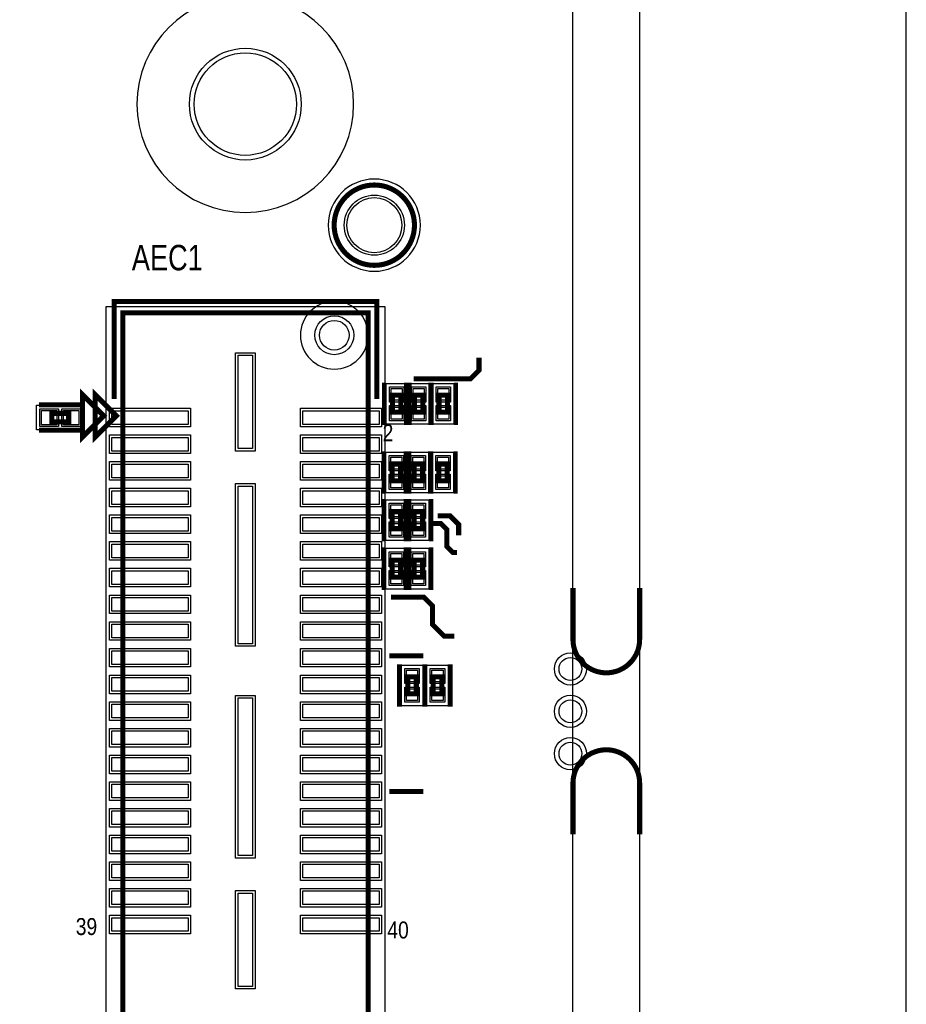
# Model space of a CAD drawing. Extents: x -10 to 137, y -26 to 192.
# Tile 77 of 78: x 110 to 137, y 132 to 161. Entities that reach past the tile are written whole.
import ezdxf

# ---------------------------------------------------------------- set-up
doc = ezdxf.new("R2010")
doc.units = 0
for name, color, linetype in [('BG_OUTLINE', 95, 'CONTINUOUS'), ('BG_SILKSCREEN_TOP', 7, 'CONTINUOUS'), ('PG_ASSEMBLY_TOP', 120, 'CONTINUOUS'), ('PG_DFA_BOUND_TOP', 95, 'CONTINUOUS'), ('PG_PLACE_BOUND_TOP', 23, 'CONTINUOUS'), ('PG_SILKSCREEN_TOP', 7, 'CONTINUOUS'), ('PIN_PASTEMASK_TOP', 212, 'CONTINUOUS'), ('PIN_SOLDERMASK_TOP', 110, 'CONTINUOUS'), ('PIN_TOP', 140, 'CONTINUOUS'), ('RKO_ALL', 40, 'CONTINUOUS')]:
    doc.layers.add(name, color=color, linetype=linetype)

msp = doc.modelspace()

# ---------------------------------------------------------------- linework, layer by layer
at = {"layer": 'BG_OUTLINE'}
msp.add_lwpolyline([(127, 0), (127, 176.999514), (0, 176.999514), (0, 0)], close=True, dxfattribs=at)
msp.add_lwpolyline([(128.999996, 0), (136.99998, 0), (136.99998, 176.999514), (128.999996, 176.999514), (128.999996, 0)], dxfattribs=at)
at = {"layer": 'BG_OUTLINE', "const_width": 0.1524}
for points in [[(128.999996, 144.063557), (128.999996, 142.523555, -0.414214), (127.999998, 141.523557, -0.414214), (127, 142.523555), (127, 144.063557)], [(128.999996, 136.675713), (128.999996, 138.215715, 0.414214), (127.999998, 139.215713, 0.414214), (127, 138.215715), (127, 136.675713)]]:
    msp.add_lwpolyline(points, format="xyb", dxfattribs=at)
at = {"layer": 'PG_ASSEMBLY_TOP', "const_width": 0.1524}
msp.add_lwpolyline([(122.24512, 154.948128, 1), (119.835676, 154.948128, 1), (122.24512, 154.948128)], format="xyb", dxfattribs=at)
for points in [[(113.492407, 152.317064), (113.492407, 110.839026), (120.858407, 110.839026), (120.858407, 152.317064), (113.492407, 152.317064)], [(113.30191, 149.23104), (112.66691, 149.86604), (112.66691, 148.59604), (113.30191, 149.23104)], [(121.83872, 149.339046), (121.83872, 149.847046), (121.58472, 149.847046), (121.58472, 149.339046), (121.83872, 149.339046)], [(122.49912, 149.339046), (122.49912, 149.847046), (122.24512, 149.847046), (122.24512, 149.339046), (122.49912, 149.339046)], [(123.23572, 149.339046), (123.23572, 149.847046), (122.98172, 149.847046), (122.98172, 149.339046), (123.23572, 149.339046)], [(111.364215, 149.05101), (111.872215, 149.05101), (111.872215, 149.30501), (111.364215, 149.30501), (111.364215, 149.05101)], [(121.57583, 147.787106), (121.57583, 147.279106), (121.82983, 147.279106), (121.82983, 147.787106), (121.57583, 147.787106)], [(122.23623, 147.787106), (122.23623, 147.279106), (122.49023, 147.279106), (122.49023, 147.787106), (122.23623, 147.787106)], [(122.97283, 147.787106), (122.97283, 147.279106), (123.22683, 147.279106), (123.22683, 147.787106), (122.97283, 147.787106)], [(121.82983, 145.847308), (121.82983, 146.355308), (121.57583, 146.355308), (121.57583, 145.847308), (121.82983, 145.847308)], [(122.49023, 145.847308), (122.49023, 146.355308), (122.23623, 146.355308), (122.23623, 145.847308), (122.49023, 145.847308)], [(122.7074, 145.9992), (123.0376, 145.9992), (123.2154, 145.8214), (123.2154, 145.3134), (123.3932, 145.1356), (123.5202, 145.1356)], [(121.57583, 144.901158), (121.57583, 144.393158), (121.82983, 144.393158), (121.82983, 144.901158), (121.57583, 144.901158)], [(122.23623, 144.901158), (122.23623, 144.393158), (122.49023, 144.393158), (122.49023, 144.901158), (122.23623, 144.901158)], [(122.301, 140.893292), (122.301, 141.401292), (122.047, 141.401292), (122.047, 140.893292), (122.301, 140.893292)], [(123.063, 140.893292), (123.063, 141.401292), (122.809, 141.401292), (122.809, 140.893292), (123.063, 140.893292)]]:
    msp.add_lwpolyline(points, dxfattribs=at)
at = {"layer": 'PG_DFA_BOUND_TOP'}
msp.add_lwpolyline([(122.42292, 154.948128, 1), (119.657876, 154.948128, 1)], format="xyb", close=True, dxfattribs=at)
for points in [[(121.3612, 152.494864), (112.989614, 152.494864), (112.989614, 110.661226), (121.3612, 110.661226)], [(122.02922, 148.982847), (121.39422, 148.982847), (121.39422, 150.203245), (122.02922, 150.203245)], [(122.68962, 148.982847), (122.05462, 148.982847), (122.05462, 150.203245), (122.68962, 150.203245)], [(123.42622, 148.982847), (122.79122, 148.982847), (122.79122, 150.203245), (123.42622, 150.203245)], [(110.907215, 148.80971), (110.907215, 149.54631), (112.329214, 149.54631), (112.329214, 148.80971)], [(121.38533, 148.143305), (122.02033, 148.143305), (122.02033, 146.922907), (121.38533, 146.922907)], [(122.04573, 148.143305), (122.68073, 148.143305), (122.68073, 146.922907), (122.04573, 146.922907)], [(122.78233, 148.143305), (123.41733, 148.143305), (123.41733, 146.922907), (122.78233, 146.922907)], [(122.02033, 145.491109), (121.38533, 145.491109), (121.38533, 146.711507), (122.02033, 146.711507)], [(122.68073, 145.491109), (122.04573, 145.491109), (122.04573, 146.711507), (122.68073, 146.711507)], [(121.38533, 145.257357), (122.02033, 145.257357), (122.02033, 144.036959), (121.38533, 144.036959)], [(122.04573, 145.257357), (122.68073, 145.257357), (122.68073, 144.036959), (122.04573, 144.036959)], [(121.8565, 140.537184), (121.8565, 141.7574), (122.4915, 141.7574), (122.4915, 140.537184)], [(122.6185, 140.537184), (122.6185, 141.7574), (123.2535, 141.7574), (123.2535, 140.537184)]]:
    msp.add_lwpolyline(points, close=True, dxfattribs=at)
at = {"layer": 'PG_PLACE_BOUND_TOP'}
msp.add_lwpolyline([(122.24512, 154.948128, 1), (119.835676, 154.948128, 1)], format="xyb", close=True, dxfattribs=at)
for points in [[(113.492407, 152.317064), (120.858407, 152.317064), (120.858407, 110.839026), (113.492407, 110.839026)], [(121.83872, 149.339046), (121.83872, 149.847046), (121.58472, 149.847046), (121.58472, 149.339046)], [(122.49912, 149.339046), (122.49912, 149.847046), (122.24512, 149.847046), (122.24512, 149.339046)], [(123.23572, 149.339046), (123.23572, 149.847046), (122.98172, 149.847046), (122.98172, 149.339046)], [(111.364215, 149.05101), (111.364215, 149.30501), (111.872215, 149.30501), (111.872215, 149.05101)], [(121.57583, 147.787106), (121.57583, 147.279106), (121.82983, 147.279106), (121.82983, 147.787106)], [(122.23623, 147.787106), (122.23623, 147.279106), (122.49023, 147.279106), (122.49023, 147.787106)], [(122.97283, 147.787106), (122.97283, 147.279106), (123.22683, 147.279106), (123.22683, 147.787106)], [(121.82983, 145.847308), (121.82983, 146.355308), (121.57583, 146.355308), (121.57583, 145.847308)], [(122.49023, 145.847308), (122.49023, 146.355308), (122.23623, 146.355308), (122.23623, 145.847308)], [(121.57583, 144.901158), (121.57583, 144.393158), (121.82983, 144.393158), (121.82983, 144.901158)], [(122.23623, 144.901158), (122.23623, 144.393158), (122.49023, 144.393158), (122.49023, 144.901158)], [(122.047, 140.893292), (122.047, 141.401292), (122.301, 141.401292), (122.301, 140.893292)], [(122.809, 140.893292), (122.809, 141.401292), (123.063, 141.401292), (123.063, 140.893292)]]:
    msp.add_lwpolyline(points, close=True, dxfattribs=at)
at = {"layer": 'PG_SILKSCREEN_TOP', "const_width": 0.1524}
msp.add_lwpolyline([(122.24512, 154.948128, 1), (119.835676, 154.948128, 1), (122.24512, 154.948128)], format="xyb", dxfattribs=at)
at = {"layer": 'PG_SILKSCREEN_TOP'}
for points, const_width in [([(121.11241, 149.73904), (121.11241, 152.66004), (113.23841, 152.66004), (113.23841, 149.73904)], 0.1524), ([(122.2248, 150.3426), (123.9266, 150.3426), (124.1806, 150.5966), (124.1806, 150.9776)], 0.1524), ([(112.92091, 149.23104), (112.28591, 149.86604), (112.28591, 148.59604), (112.92091, 149.23104)], 0.1524), ([(121.33072, 148.958046), (121.33072, 150.228046)], 0.127), ([(121.99112, 148.958046), (121.99112, 150.228046)], 0.127), ([(122.09272, 148.958046), (122.09272, 150.228046)], 0.127), ([(122.72772, 148.958046), (122.72772, 150.228046)], 0.127), ([(122.75312, 148.958046), (122.75312, 150.228046)], 0.127), ([(123.48972, 148.958046), (123.48972, 150.228046)], 0.127), ([(110.983215, 149.55901), (112.253215, 149.55901)], 0.1524), ([(110.983215, 148.79701), (112.253215, 148.79701)], 0.1524), ([(121.32183, 148.168106), (121.32183, 146.898106)], 0.127), ([(121.98223, 148.168106), (121.98223, 146.898106)], 0.127), ([(122.08383, 148.168106), (122.08383, 146.898106)], 0.127), ([(122.71883, 148.168106), (122.71883, 146.898106)], 0.127), ([(122.74423, 148.168106), (122.74423, 146.898106)], 0.127), ([(123.48083, 148.168106), (123.48083, 146.898106)], 0.127), ([(121.32183, 145.466308), (121.32183, 146.736308)], 0.127), ([(121.98223, 145.466308), (121.98223, 146.736308)], 0.127), ([(122.08383, 145.466308), (122.08383, 146.736308)], 0.127), ([(122.74423, 145.466308), (122.74423, 146.736308)], 0.127), ([(122.936, 146.2278), (123.317, 146.2278), (123.571, 145.9738), (123.571, 145.6436)], 0.1524), ([(121.32183, 145.282158), (121.32183, 144.012158)], 0.127), ([(121.98223, 145.282158), (121.98223, 144.012158)], 0.127), ([(122.08383, 145.282158), (122.08383, 144.012158)], 0.127), ([(122.74423, 145.282158), (122.74423, 144.012158)], 0.127), ([(121.539, 143.7894), (122.5296, 143.7894), (122.7836, 143.5354), (122.7836, 142.9766), (123.1392, 142.621), (123.444, 142.621)], 0.1524), ([(121.493407, 142.030064), (122.509407, 142.030064)], 0.1524), ([(121.793, 140.512292), (121.793, 141.782292)], 0.1524), ([(122.555, 140.512292), (122.555, 141.782292)], 0.1524), ([(122.555, 140.512292), (122.555, 141.782292)], 0.1524), ([(123.317, 140.512292), (123.317, 141.782292)], 0.1524), ([(121.493407, 137.966064), (122.509407, 137.966064)], 0.1524)]:
    msp.add_lwpolyline(points, dxfattribs=dict(at, const_width=const_width))
at = {"layer": 'PIN_PASTEMASK_TOP'}
for points in [[(116.954508, 148.251022), (116.954508, 151.045022), (117.386308, 151.045022), (117.386308, 148.251022)], [(121.87682, 149.695245), (121.54662, 149.695245), (121.54662, 150.050845), (121.87682, 150.050845)], [(122.53722, 149.695245), (122.20702, 149.695245), (122.20702, 150.050845), (122.53722, 150.050845)], [(123.27382, 149.695245), (122.94362, 149.695245), (122.94362, 150.050845), (123.27382, 150.050845)], [(121.87682, 149.135247), (121.54662, 149.135247), (121.54662, 149.490847), (121.87682, 149.490847)], [(122.53722, 149.135247), (122.20702, 149.135247), (122.20702, 149.490847), (122.53722, 149.490847)], [(123.27382, 149.135247), (122.94362, 149.135247), (122.94362, 149.490847), (123.27382, 149.490847)], [(111.059615, 148.96211), (111.059615, 149.39391), (111.516815, 149.39391), (111.516815, 148.96211)], [(111.719614, 148.96211), (111.719614, 149.39391), (112.176814, 149.39391), (112.176814, 148.96211)], [(113.167414, 149.38121), (115.453414, 149.38121), (115.453414, 148.97481), (113.167414, 148.97481)], [(118.897403, 149.38121), (121.183403, 149.38121), (121.183403, 148.97481), (118.897403, 148.97481)], [(113.167414, 148.581212), (115.453414, 148.581212), (115.453414, 148.174812), (113.167414, 148.174812)], [(118.897403, 148.581212), (121.183403, 148.581212), (121.183403, 148.174812), (118.897403, 148.174812)], [(121.53773, 147.990905), (121.86793, 147.990905), (121.86793, 147.635305), (121.53773, 147.635305)], [(122.19813, 147.990905), (122.52833, 147.990905), (122.52833, 147.635305), (122.19813, 147.635305)], [(122.93473, 147.990905), (123.26493, 147.990905), (123.26493, 147.635305), (122.93473, 147.635305)], [(113.167414, 147.781213), (115.453414, 147.781213), (115.453414, 147.374813), (113.167414, 147.374813)], [(118.897403, 147.781213), (121.183403, 147.781213), (121.183403, 147.374813), (118.897403, 147.374813)], [(121.53773, 147.430907), (121.86793, 147.430907), (121.86793, 147.075307), (121.53773, 147.075307)], [(122.19813, 147.430907), (122.52833, 147.430907), (122.52833, 147.075307), (122.19813, 147.075307)], [(122.93473, 147.430907), (123.26493, 147.430907), (123.26493, 147.075307), (122.93473, 147.075307)], [(116.954508, 142.395832), (116.954508, 147.120232), (117.386308, 147.120232), (117.386308, 142.395832)], [(113.167414, 146.981215), (115.453414, 146.981215), (115.453414, 146.574815), (113.167414, 146.574815)], [(118.897403, 146.981215), (121.183403, 146.981215), (121.183403, 146.574815), (118.897403, 146.574815)], [(121.86793, 146.203507), (121.53773, 146.203507), (121.53773, 146.559107), (121.86793, 146.559107)], [(122.52833, 146.203507), (122.19813, 146.203507), (122.19813, 146.559107), (122.52833, 146.559107)], [(113.167414, 146.181216), (115.453414, 146.181216), (115.453414, 145.774816), (113.167414, 145.774816)], [(118.897403, 146.181216), (121.183403, 146.181216), (121.183403, 145.774816), (118.897403, 145.774816)], [(121.86793, 145.643509), (121.53773, 145.643509), (121.53773, 145.999109), (121.86793, 145.999109)], [(122.52833, 145.643509), (122.19813, 145.643509), (122.19813, 145.999109), (122.52833, 145.999109)], [(113.167414, 145.381218), (115.453414, 145.381218), (115.453414, 144.974818), (113.167414, 144.974818)], [(118.897403, 145.381218), (121.183403, 145.381218), (121.183403, 144.974818), (118.897403, 144.974818)], [(121.53773, 145.104957), (121.86793, 145.104957), (121.86793, 144.749357), (121.53773, 144.749357)], [(122.19813, 145.104957), (122.52833, 145.104957), (122.52833, 144.749357), (122.19813, 144.749357)], [(113.167414, 144.58122), (115.453414, 144.58122), (115.453414, 144.17482), (113.167414, 144.17482)], [(118.897403, 144.58122), (121.183403, 144.58122), (121.183403, 144.17482), (118.897403, 144.17482)], [(121.53773, 144.544959), (121.86793, 144.544959), (121.86793, 144.189359), (121.53773, 144.189359)], [(122.19813, 144.544959), (122.52833, 144.544959), (122.52833, 144.189359), (122.19813, 144.189359)], [(113.167414, 143.781221), (115.453414, 143.781221), (115.453414, 143.374821), (113.167414, 143.374821)], [(118.897403, 143.781221), (121.183403, 143.781221), (121.183403, 143.374821), (118.897403, 143.374821)], [(113.167414, 142.981223), (115.453414, 142.981223), (115.453414, 142.574823), (113.167414, 142.574823)], [(118.897403, 142.981223), (121.183403, 142.981223), (121.183403, 142.574823), (118.897403, 142.574823)], [(113.167414, 142.181224), (115.453414, 142.181224), (115.453414, 141.774824), (113.167414, 141.774824)], [(118.897403, 142.181224), (121.183403, 142.181224), (121.183403, 141.774824), (118.897403, 141.774824)], [(122.3391, 141.2494), (122.0089, 141.2494), (122.0089, 141.605), (122.3391, 141.605)], [(123.1011, 141.2494), (122.7709, 141.2494), (122.7709, 141.605), (123.1011, 141.605)], [(113.167414, 141.381226), (115.453414, 141.381226), (115.453414, 140.974826), (113.167414, 140.974826)], [(118.897403, 141.381226), (121.183403, 141.381226), (121.183403, 140.974826), (118.897403, 140.974826)], [(122.3391, 140.689584), (122.0089, 140.689584), (122.0089, 141.045184), (122.3391, 141.045184)], [(123.1011, 140.689584), (122.7709, 140.689584), (122.7709, 141.045184), (123.1011, 141.045184)], [(113.167414, 140.581228), (115.453414, 140.581228), (115.453414, 140.174828), (113.167414, 140.174828)], [(116.954508, 136.045832), (116.954508, 140.770232), (117.386308, 140.770232), (117.386308, 136.045832)], [(118.897403, 140.581228), (121.183403, 140.581228), (121.183403, 140.174828), (118.897403, 140.174828)], [(113.167414, 139.781229), (115.453414, 139.781229), (115.453414, 139.374829), (113.167414, 139.374829)], [(118.897403, 139.781229), (121.183403, 139.781229), (121.183403, 139.374829), (118.897403, 139.374829)], [(113.167414, 138.981231), (115.453414, 138.981231), (115.453414, 138.574831), (113.167414, 138.574831)], [(118.897403, 138.981231), (121.183403, 138.981231), (121.183403, 138.574831), (118.897403, 138.574831)], [(113.167414, 138.181232), (115.453414, 138.181232), (115.453414, 137.774832), (113.167414, 137.774832)], [(118.897403, 138.181232), (121.183403, 138.181232), (121.183403, 137.774832), (118.897403, 137.774832)], [(113.167414, 137.381234), (115.453414, 137.381234), (115.453414, 136.974834), (113.167414, 136.974834)], [(118.897403, 137.381234), (121.183403, 137.381234), (121.183403, 136.974834), (118.897403, 136.974834)], [(113.167414, 136.581236), (115.453414, 136.581236), (115.453414, 136.174836), (113.167414, 136.174836)], [(118.897403, 136.581236), (121.183403, 136.581236), (121.183403, 136.174836), (118.897403, 136.174836)], [(113.167414, 135.781237), (115.453414, 135.781237), (115.453414, 135.374837), (113.167414, 135.374837)], [(118.897403, 135.781237), (121.183403, 135.781237), (121.183403, 135.374837), (118.897403, 135.374837)], [(113.167414, 134.981239), (115.453414, 134.981239), (115.453414, 134.574839), (113.167414, 134.574839)], [(118.897403, 134.981239), (121.183403, 134.981239), (121.183403, 134.574839), (118.897403, 134.574839)], [(116.954508, 132.121041), (116.954508, 134.915041), (117.386308, 134.915041), (117.386308, 132.121041)], [(113.167414, 134.18124), (115.453414, 134.18124), (115.453414, 133.77484), (113.167414, 133.77484)], [(118.897403, 134.18124), (121.183403, 134.18124), (121.183403, 133.77484), (118.897403, 133.77484)]]:
    msp.add_lwpolyline(points, close=True, dxfattribs=at)
at = {"layer": 'PIN_SOLDERMASK_TOP'}
for points in [[(116.878308, 148.174822), (116.878308, 151.121222), (117.462508, 151.121222), (117.462508, 148.174822)], [(121.92762, 149.644445), (121.49582, 149.644445), (121.49582, 150.101645), (121.92762, 150.101645)], [(122.58802, 149.644445), (122.15622, 149.644445), (122.15622, 150.101645), (122.58802, 150.101645)], [(123.32462, 149.644445), (122.89282, 149.644445), (122.89282, 150.101645), (123.32462, 150.101645)], [(111.008815, 148.91131), (111.008815, 149.44471), (111.567615, 149.44471), (111.567615, 148.91131)], [(111.668814, 148.91131), (111.668814, 149.44471), (112.227614, 149.44471), (112.227614, 148.91131)], [(113.091214, 149.45741), (115.529614, 149.45741), (115.529614, 148.89861), (113.091214, 148.89861)], [(118.821203, 149.45741), (121.259603, 149.45741), (121.259603, 148.89861), (118.821203, 148.89861)], [(121.92762, 149.084447), (121.49582, 149.084447), (121.49582, 149.541647), (121.92762, 149.541647)], [(122.58802, 149.084447), (122.15622, 149.084447), (122.15622, 149.541647), (122.58802, 149.541647)], [(123.32462, 149.084447), (122.89282, 149.084447), (122.89282, 149.541647), (123.32462, 149.541647)], [(113.091214, 148.657412), (115.529614, 148.657412), (115.529614, 148.098612), (113.091214, 148.098612)], [(118.821203, 148.657412), (121.259603, 148.657412), (121.259603, 148.098612), (118.821203, 148.098612)], [(121.48693, 148.041705), (121.91873, 148.041705), (121.91873, 147.584505), (121.48693, 147.584505)], [(122.14733, 148.041705), (122.57913, 148.041705), (122.57913, 147.584505), (122.14733, 147.584505)], [(122.88393, 148.041705), (123.31573, 148.041705), (123.31573, 147.584505), (122.88393, 147.584505)], [(113.091214, 147.857413), (115.529614, 147.857413), (115.529614, 147.298613), (113.091214, 147.298613)], [(118.821203, 147.857413), (121.259603, 147.857413), (121.259603, 147.298613), (118.821203, 147.298613)], [(121.48693, 147.481707), (121.91873, 147.481707), (121.91873, 147.024507), (121.48693, 147.024507)], [(122.14733, 147.481707), (122.57913, 147.481707), (122.57913, 147.024507), (122.14733, 147.024507)], [(122.88393, 147.481707), (123.31573, 147.481707), (123.31573, 147.024507), (122.88393, 147.024507)], [(113.091214, 147.057415), (115.529614, 147.057415), (115.529614, 146.498615), (113.091214, 146.498615)], [(116.878308, 142.319632), (116.878308, 147.196432), (117.462508, 147.196432), (117.462508, 142.319632)], [(118.821203, 147.057415), (121.259603, 147.057415), (121.259603, 146.498615), (118.821203, 146.498615)], [(121.91873, 146.152707), (121.48693, 146.152707), (121.48693, 146.609907), (121.91873, 146.609907)], [(122.57913, 146.152707), (122.14733, 146.152707), (122.14733, 146.609907), (122.57913, 146.609907)], [(113.091214, 146.257416), (115.529614, 146.257416), (115.529614, 145.698616), (113.091214, 145.698616)], [(118.821203, 146.257416), (121.259603, 146.257416), (121.259603, 145.698616), (118.821203, 145.698616)], [(121.91873, 145.592709), (121.48693, 145.592709), (121.48693, 146.049909), (121.91873, 146.049909)], [(122.57913, 145.592709), (122.14733, 145.592709), (122.14733, 146.049909), (122.57913, 146.049909)], [(113.091214, 145.457418), (115.529614, 145.457418), (115.529614, 144.898618), (113.091214, 144.898618)], [(118.821203, 145.457418), (121.259603, 145.457418), (121.259603, 144.898618), (118.821203, 144.898618)], [(121.48693, 145.155757), (121.91873, 145.155757), (121.91873, 144.698557), (121.48693, 144.698557)], [(122.14733, 145.155757), (122.57913, 145.155757), (122.57913, 144.698557), (122.14733, 144.698557)], [(113.091214, 144.65742), (115.529614, 144.65742), (115.529614, 144.09862), (113.091214, 144.09862)], [(118.821203, 144.65742), (121.259603, 144.65742), (121.259603, 144.09862), (118.821203, 144.09862)], [(121.48693, 144.595759), (121.91873, 144.595759), (121.91873, 144.138559), (121.48693, 144.138559)], [(122.14733, 144.595759), (122.57913, 144.595759), (122.57913, 144.138559), (122.14733, 144.138559)], [(113.091214, 143.857421), (115.529614, 143.857421), (115.529614, 143.298621), (113.091214, 143.298621)], [(118.821203, 143.857421), (121.259603, 143.857421), (121.259603, 143.298621), (118.821203, 143.298621)], [(113.091214, 143.057423), (115.529614, 143.057423), (115.529614, 142.498623), (113.091214, 142.498623)], [(118.821203, 143.057423), (121.259603, 143.057423), (121.259603, 142.498623), (118.821203, 142.498623)], [(113.091214, 142.257424), (115.529614, 142.257424), (115.529614, 141.698624), (113.091214, 141.698624)], [(118.821203, 142.257424), (121.259603, 142.257424), (121.259603, 141.698624), (118.821203, 141.698624)], [(113.091214, 141.457426), (115.529614, 141.457426), (115.529614, 140.898626), (113.091214, 140.898626)], [(118.821203, 141.457426), (121.259603, 141.457426), (121.259603, 140.898626), (118.821203, 140.898626)], [(122.3899, 141.1986), (121.9581, 141.1986), (121.9581, 141.6558), (122.3899, 141.6558)], [(123.1519, 141.1986), (122.7201, 141.1986), (122.7201, 141.6558), (123.1519, 141.6558)], [(116.878308, 135.969632), (116.878308, 140.846432), (117.462508, 140.846432), (117.462508, 135.969632)], [(122.3899, 140.638784), (121.9581, 140.638784), (121.9581, 141.095984), (122.3899, 141.095984)], [(123.1519, 140.638784), (122.7201, 140.638784), (122.7201, 141.095984), (123.1519, 141.095984)], [(113.091214, 140.657428), (115.529614, 140.657428), (115.529614, 140.098628), (113.091214, 140.098628)], [(118.821203, 140.657428), (121.259603, 140.657428), (121.259603, 140.098628), (118.821203, 140.098628)], [(113.091214, 139.857429), (115.529614, 139.857429), (115.529614, 139.298629), (113.091214, 139.298629)], [(118.821203, 139.857429), (121.259603, 139.857429), (121.259603, 139.298629), (118.821203, 139.298629)], [(113.091214, 139.057431), (115.529614, 139.057431), (115.529614, 138.498631), (113.091214, 138.498631)], [(118.821203, 139.057431), (121.259603, 139.057431), (121.259603, 138.498631), (118.821203, 138.498631)], [(113.091214, 138.257432), (115.529614, 138.257432), (115.529614, 137.698632), (113.091214, 137.698632)], [(118.821203, 138.257432), (121.259603, 138.257432), (121.259603, 137.698632), (118.821203, 137.698632)], [(113.091214, 137.457434), (115.529614, 137.457434), (115.529614, 136.898634), (113.091214, 136.898634)], [(118.821203, 137.457434), (121.259603, 137.457434), (121.259603, 136.898634), (118.821203, 136.898634)], [(113.091214, 136.657436), (115.529614, 136.657436), (115.529614, 136.098636), (113.091214, 136.098636)], [(118.821203, 136.657436), (121.259603, 136.657436), (121.259603, 136.098636), (118.821203, 136.098636)], [(113.091214, 135.857437), (115.529614, 135.857437), (115.529614, 135.298637), (113.091214, 135.298637)], [(118.821203, 135.857437), (121.259603, 135.857437), (121.259603, 135.298637), (118.821203, 135.298637)], [(113.091214, 135.057439), (115.529614, 135.057439), (115.529614, 134.498639), (113.091214, 134.498639)], [(116.878308, 132.044841), (116.878308, 134.991241), (117.462508, 134.991241), (117.462508, 132.044841)], [(118.821203, 135.057439), (121.259603, 135.057439), (121.259603, 134.498639), (118.821203, 134.498639)], [(113.091214, 134.25744), (115.529614, 134.25744), (115.529614, 133.69864), (113.091214, 133.69864)], [(118.821203, 134.25744), (121.259603, 134.25744), (121.259603, 133.69864), (118.821203, 133.69864)]]:
    msp.add_lwpolyline(points, close=True, dxfattribs=at)
for centre, radius in [((117.1702, 158.578042), 1.6764), ((121.040398, 154.948128), 0.9017), ((119.840403, 151.648003), 0.5842), ((126.9238, 141.639635), 0.4826), ((126.9238, 140.369635), 0.4826), ((126.9238, 139.099635), 0.4826)]:
    msp.add_circle(centre, radius, dxfattribs=at)
at = {"layer": 'PIN_TOP'}
for points in [[(116.954508, 148.251022), (116.954508, 151.045022), (117.386308, 151.045022), (117.386308, 148.251022)], [(121.87682, 149.695245), (121.54662, 149.695245), (121.54662, 150.050845), (121.87682, 150.050845)], [(122.53722, 149.695245), (122.20702, 149.695245), (122.20702, 150.050845), (122.53722, 150.050845)], [(123.27382, 149.695245), (122.94362, 149.695245), (122.94362, 150.050845), (123.27382, 150.050845)], [(121.87682, 149.135247), (121.54662, 149.135247), (121.54662, 149.490847), (121.87682, 149.490847)], [(122.53722, 149.135247), (122.20702, 149.135247), (122.20702, 149.490847), (122.53722, 149.490847)], [(123.27382, 149.135247), (122.94362, 149.135247), (122.94362, 149.490847), (123.27382, 149.490847)], [(111.059615, 148.96211), (111.059615, 149.39391), (111.516815, 149.39391), (111.516815, 148.96211)], [(111.719614, 148.96211), (111.719614, 149.39391), (112.176814, 149.39391), (112.176814, 148.96211)], [(113.167414, 149.38121), (115.453414, 149.38121), (115.453414, 148.97481), (113.167414, 148.97481)], [(118.897403, 149.38121), (121.183403, 149.38121), (121.183403, 148.97481), (118.897403, 148.97481)], [(113.167414, 148.581212), (115.453414, 148.581212), (115.453414, 148.174812), (113.167414, 148.174812)], [(118.897403, 148.581212), (121.183403, 148.581212), (121.183403, 148.174812), (118.897403, 148.174812)], [(121.53773, 147.990905), (121.86793, 147.990905), (121.86793, 147.635305), (121.53773, 147.635305)], [(122.19813, 147.990905), (122.52833, 147.990905), (122.52833, 147.635305), (122.19813, 147.635305)], [(122.93473, 147.990905), (123.26493, 147.990905), (123.26493, 147.635305), (122.93473, 147.635305)], [(113.167414, 147.781213), (115.453414, 147.781213), (115.453414, 147.374813), (113.167414, 147.374813)], [(118.897403, 147.781213), (121.183403, 147.781213), (121.183403, 147.374813), (118.897403, 147.374813)], [(121.53773, 147.430907), (121.86793, 147.430907), (121.86793, 147.075307), (121.53773, 147.075307)], [(122.19813, 147.430907), (122.52833, 147.430907), (122.52833, 147.075307), (122.19813, 147.075307)], [(122.93473, 147.430907), (123.26493, 147.430907), (123.26493, 147.075307), (122.93473, 147.075307)], [(116.954508, 142.395832), (116.954508, 147.120232), (117.386308, 147.120232), (117.386308, 142.395832)], [(113.167414, 146.981215), (115.453414, 146.981215), (115.453414, 146.574815), (113.167414, 146.574815)], [(118.897403, 146.981215), (121.183403, 146.981215), (121.183403, 146.574815), (118.897403, 146.574815)], [(121.86793, 146.203507), (121.53773, 146.203507), (121.53773, 146.559107), (121.86793, 146.559107)], [(122.52833, 146.203507), (122.19813, 146.203507), (122.19813, 146.559107), (122.52833, 146.559107)], [(113.167414, 146.181216), (115.453414, 146.181216), (115.453414, 145.774816), (113.167414, 145.774816)], [(118.897403, 146.181216), (121.183403, 146.181216), (121.183403, 145.774816), (118.897403, 145.774816)], [(121.86793, 145.643509), (121.53773, 145.643509), (121.53773, 145.999109), (121.86793, 145.999109)], [(122.52833, 145.643509), (122.19813, 145.643509), (122.19813, 145.999109), (122.52833, 145.999109)], [(113.167414, 145.381218), (115.453414, 145.381218), (115.453414, 144.974818), (113.167414, 144.974818)], [(118.897403, 145.381218), (121.183403, 145.381218), (121.183403, 144.974818), (118.897403, 144.974818)], [(121.53773, 145.104957), (121.86793, 145.104957), (121.86793, 144.749357), (121.53773, 144.749357)], [(122.19813, 145.104957), (122.52833, 145.104957), (122.52833, 144.749357), (122.19813, 144.749357)], [(113.167414, 144.58122), (115.453414, 144.58122), (115.453414, 144.17482), (113.167414, 144.17482)], [(118.897403, 144.58122), (121.183403, 144.58122), (121.183403, 144.17482), (118.897403, 144.17482)], [(121.53773, 144.544959), (121.86793, 144.544959), (121.86793, 144.189359), (121.53773, 144.189359)], [(122.19813, 144.544959), (122.52833, 144.544959), (122.52833, 144.189359), (122.19813, 144.189359)], [(113.167414, 143.781221), (115.453414, 143.781221), (115.453414, 143.374821), (113.167414, 143.374821)], [(118.897403, 143.781221), (121.183403, 143.781221), (121.183403, 143.374821), (118.897403, 143.374821)], [(113.167414, 142.981223), (115.453414, 142.981223), (115.453414, 142.574823), (113.167414, 142.574823)], [(118.897403, 142.981223), (121.183403, 142.981223), (121.183403, 142.574823), (118.897403, 142.574823)], [(113.167414, 142.181224), (115.453414, 142.181224), (115.453414, 141.774824), (113.167414, 141.774824)], [(118.897403, 142.181224), (121.183403, 142.181224), (121.183403, 141.774824), (118.897403, 141.774824)], [(122.3391, 141.2494), (122.0089, 141.2494), (122.0089, 141.605), (122.3391, 141.605)], [(123.1011, 141.2494), (122.7709, 141.2494), (122.7709, 141.605), (123.1011, 141.605)], [(113.167414, 141.381226), (115.453414, 141.381226), (115.453414, 140.974826), (113.167414, 140.974826)], [(118.897403, 141.381226), (121.183403, 141.381226), (121.183403, 140.974826), (118.897403, 140.974826)], [(122.3391, 140.689584), (122.0089, 140.689584), (122.0089, 141.045184), (122.3391, 141.045184)], [(123.1011, 140.689584), (122.7709, 140.689584), (122.7709, 141.045184), (123.1011, 141.045184)], [(113.167414, 140.581228), (115.453414, 140.581228), (115.453414, 140.174828), (113.167414, 140.174828)], [(116.954508, 136.045832), (116.954508, 140.770232), (117.386308, 140.770232), (117.386308, 136.045832)], [(118.897403, 140.581228), (121.183403, 140.581228), (121.183403, 140.174828), (118.897403, 140.174828)], [(113.167414, 139.781229), (115.453414, 139.781229), (115.453414, 139.374829), (113.167414, 139.374829)], [(118.897403, 139.781229), (121.183403, 139.781229), (121.183403, 139.374829), (118.897403, 139.374829)], [(113.167414, 138.981231), (115.453414, 138.981231), (115.453414, 138.574831), (113.167414, 138.574831)], [(118.897403, 138.981231), (121.183403, 138.981231), (121.183403, 138.574831), (118.897403, 138.574831)], [(113.167414, 138.181232), (115.453414, 138.181232), (115.453414, 137.774832), (113.167414, 137.774832)], [(118.897403, 138.181232), (121.183403, 138.181232), (121.183403, 137.774832), (118.897403, 137.774832)], [(113.167414, 137.381234), (115.453414, 137.381234), (115.453414, 136.974834), (113.167414, 136.974834)], [(118.897403, 137.381234), (121.183403, 137.381234), (121.183403, 136.974834), (118.897403, 136.974834)], [(113.167414, 136.581236), (115.453414, 136.581236), (115.453414, 136.174836), (113.167414, 136.174836)], [(118.897403, 136.581236), (121.183403, 136.581236), (121.183403, 136.174836), (118.897403, 136.174836)], [(113.167414, 135.781237), (115.453414, 135.781237), (115.453414, 135.374837), (113.167414, 135.374837)], [(118.897403, 135.781237), (121.183403, 135.781237), (121.183403, 135.374837), (118.897403, 135.374837)], [(113.167414, 134.981239), (115.453414, 134.981239), (115.453414, 134.574839), (113.167414, 134.574839)], [(118.897403, 134.981239), (121.183403, 134.981239), (121.183403, 134.574839), (118.897403, 134.574839)], [(116.954508, 132.121041), (116.954508, 134.915041), (117.386308, 134.915041), (117.386308, 132.121041)], [(113.167414, 134.18124), (115.453414, 134.18124), (115.453414, 133.77484), (113.167414, 133.77484)], [(118.897403, 134.18124), (121.183403, 134.18124), (121.183403, 133.77484), (118.897403, 133.77484)]]:
    msp.add_lwpolyline(points, close=True, dxfattribs=at)
for centre, radius in [((117.1702, 158.578042), 1.5367), ((121.040398, 154.948128), 0.8255), ((119.840403, 151.648003), 0.4445), ((126.9238, 141.639635), 0.3429), ((126.9238, 140.369635), 0.3429), ((126.9238, 139.099635), 0.3429)]:
    msp.add_circle(centre, radius, dxfattribs=at)
at = {"layer": 'RKO_ALL'}
for points in [[(120.42013, 158.578042, 1), (113.92027, 158.578042, 1)], [(120.856403, 151.648003, 1), (118.824403, 151.648003, 1)]]:
    msp.add_lwpolyline(points, format="xyb", close=True, dxfattribs=at)

# ---------------------------------------------------------------- texts
at = {"layer": 'BG_SILKSCREEN_TOP', "width": 0.8}
msp.add_text('AEC1', height=0.762, dxfattribs=at).set_placement((113.765965, 153.5938))
at = {"layer": 'PG_SILKSCREEN_TOP', "width": 0.85}
for s, p in [('2', (121.29166, 148.46821)), ('39', (112.08416, 133.66001)), ('40', (121.43136, 133.55841))]:
    msp.add_text(s, height=0.508, dxfattribs=at).set_placement(p)

doc.saveas('drawing.dxf')
